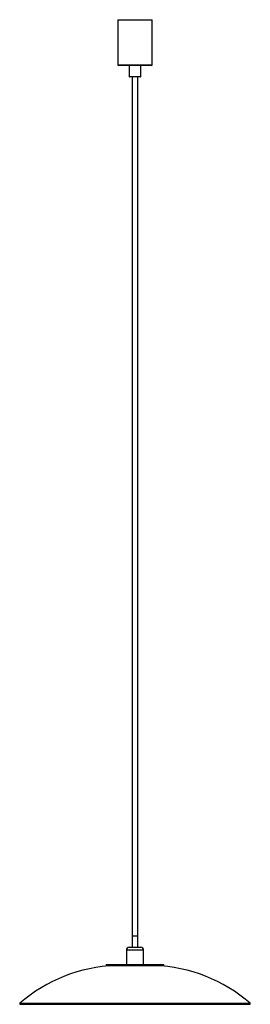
# Model space of a CAD drawing. Header units: millimetres. Extents: x -201 to 201, y -38 to 1682.
import ezdxf

# ---------------------------------------------------------------- set-up
doc = ezdxf.new("R2010")
doc.units = ezdxf.units.MM

msp = doc.modelspace()

# ---------------------------------------------------------------- linework, layer by layer
at = {"color": 7, "linetype": 'Continuous', "lineweight": 25}
for p, q in [((-30, 1682), (-30, 1603)), ((-30, 1682), (30, 1682)), ((30, 1603), (30, 1682)), ((29, 1602), (-29, 1602)), ((-10, 1602), (-10, 1583)), ((10, 1583), (10, 1602)), ((9, 1582), (-9, 1582)), ((-5, 1582), (-5, 62)), ((5, 62), (5, 1582)), ((-5, 82), (5, 82)), ((-15, 57), (-15, 32)), ((-10, 62), (10, 62)), ((15, 32), (15, 57)), ((-50, 32), (-50, 30)), ((-50, 32), (50, 32)), ((-50, 30), (50, 30)), ((50, 30), (50, 32)), ((-199.9, -37.6), (199.9, -37.6))]:
    msp.add_line(p, q, dxfattribs=at)
at = {"color": 8, "linetype": 'Continuous', "lineweight": 25}
for p, q in [((-30, 1603), (30, 1603)), ((-10, 1583), (10, 1583)), ((15, 57), (-15, 57)), ((-200.7, -37.3), (200.7, -37.3)), ((-200.6, -35.8), (200.6, -35.8))]:
    msp.add_line(p, q, dxfattribs=at)
at = {"color": 7, "linetype": 'Continuous', "lineweight": 25}
for centre, radius, start, end in [((-29, 1603), 1, 180, 270), ((29, 1603), 1, 270, 0), ((-9, 1583), 1, 180, 270), ((9, 1583), 1, 270, 0), ((-10, 57), 5, 90, 180), ((10, 57), 5, 0, 90), ((-24.8, -236.8), 267, 92.0114, 131.1663), ((24.8, -236.8), 267, 48.8337, 87.9886), ((-199.9, -36.6), 1, 131.1663, 270), ((199.9, -36.6), 1, 270, 48.8337)]:
    msp.add_arc(centre, radius, start, end, dxfattribs=at)

doc.saveas('drawing.dxf')
